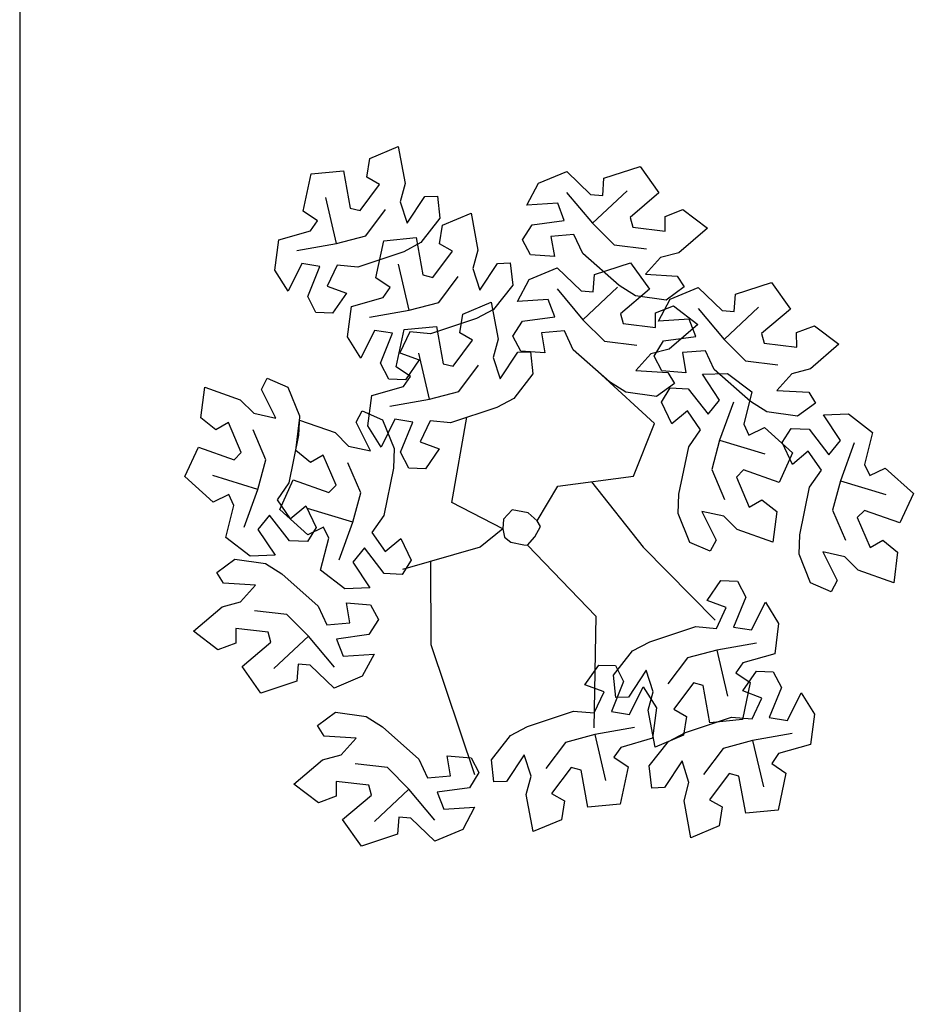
# Model space of a CAD drawing. Header units: millimetres. Extents: x 98.8 to 132.3, y 139.9 to 160.9.
# Tile 9 of 14: x 116.1 to 120.9, y 145.2 to 150.4. Entities that reach past the tile are written whole.
import ezdxf

# ---------------------------------------------------------------- set-up
doc = ezdxf.new("R2010")
doc.units = ezdxf.units.MM

# ---------------------------------------------------------------- blocks, each defined once
blk = doc.blocks.new('BRANCHT', base_point=(1.5479, 0.5508))
for p, q in [((1.5732, 0.6824), (1.6111, 0.6837)), ((1.5992, 0.6434), (1.5732, 0.6824)), ((1.6111, 0.6837), (1.648, 0.6556)), ((1.5108, 0.6403), (1.5242, 0.6618)), ((1.5242, 0.6618), (1.5514, 0.6606)), ((1.5514, 0.6606), (1.5816, 0.6217)), ((1.5514, 0.6606), (1.5514, 0.6606)), ((1.5816, 0.6217), (1.5992, 0.6434)), ((1.648, 0.6556), (1.6358, 0.6068)), ((1.5265, 0.6072), (1.5108, 0.6403)), ((1.6201, 0.6399), (1.5992, 0.5824)), ((1.5503, 0.627), (1.5265, 0.6072)), ((1.5703, 0.5982), (1.5503, 0.627)), ((1.5523, 0.5724), (1.5703, 0.5982)), ((1.6358, 0.6068), (1.6436, 0.5902)), ((1.6436, 0.5902), (1.6672, 0.6016)), ((1.6672, 0.6016), (1.71, 0.5631)), ((1.6672, 0.6016), (1.6672, 0.6016)), ((1.5375, 0.5003), (1.5523, 0.5724)), ((1.5992, 0.5824), (1.5872, 0.5378)), ((1.5992, 0.5824), (1.6679, 0.5616)), ((1.71, 0.5631), (1.6895, 0.5182)), ((1.5872, 0.5378), (1.6066, 0.4922)), ((1.6355, 0.5374), (1.6246, 0.5265)), ((1.6246, 0.5265), (1.6441, 0.4809)), ((1.6895, 0.5182), (1.6355, 0.5374)), ((1.5364, 0.4709), (1.5375, 0.5003)), ((1.6441, 0.4809), (1.6634, 0.4921)), ((1.6634, 0.4921), (1.6859, 0.4739)), ((1.5539, 0.4273), (1.5364, 0.4709)), ((1.5723, 0.4742), (1.594, 0.4308)), ((1.6057, 0.467), (1.5723, 0.4742)), ((1.6261, 0.4466), (1.6057, 0.467)), ((1.6859, 0.4739), (1.68, 0.4275)), ((1.68, 0.4275), (1.6261, 0.4466)), ((1.585, 0.4137), (1.5539, 0.4273)), ((1.594, 0.4308), (1.585, 0.4137))]:
    blk.add_line(p, q)

msp = doc.modelspace()

# ---------------------------------------------------------------- linework, layer by layer
for p, q in [((119.4431, 148.3047), (119.1613, 148.5635)), ((118.3665, 147.8843), (118.4472, 148.3374)), ((119.3324, 148.0244), (119.4431, 148.3047)), ((118.93, 147.9704), (119.3324, 148.0244)), ((119.1092, 147.9945), (119.3828, 147.6471)), ((118.8193, 147.7873), (118.93, 147.9704)), ((118.6381, 147.7443), (118.3665, 147.8843)), ((118.6864, 147.8455), (118.6418, 147.7966)), ((118.7719, 147.8292), (118.6864, 147.8455)), ((118.6418, 147.7966), (118.6381, 147.7443)), ((118.8195, 147.7876), (118.7719, 147.8292)), ((118.8374, 147.7564), (118.8195, 147.7876)), ((118.6381, 147.7443), (118.5175, 147.6471)), ((118.6381, 147.7443), (118.6465, 147.7001)), ((118.8076, 147.7019), (118.8374, 147.7564)), ((118.6465, 147.7001), (118.6794, 147.6731)), ((118.769, 147.6579), (118.8076, 147.7019)), ((118.5175, 147.6471), (118.1049, 147.5285)), ((118.6794, 147.6731), (118.7485, 147.6598)), ((118.7485, 147.6598), (118.769, 147.6579)), ((118.769, 147.6579), (119.1311, 147.2806)), ((119.3828, 147.6471), (119.765, 147.2591)), ((118.2536, 147.5712), (118.2559, 147.1297)), ((119.1311, 147.2806), (119.1212, 146.6878)), ((118.2559, 147.1297), (118.4873, 146.4397))]:
    msp.add_line(p, q)
at = {"layer": 'Defpoints'}
msp.add_lwpolyline([(116.0707, 139.9871), (132.2707, 139.9871), (132.2707, 160.9121), (116.0707, 160.9121)], close=True, dxfattribs=at)

# ---------------------------------------------------------------- block references
at = {"xscale": 3.5, "yscale": 3.5, "zscale": 3.5}
for p, rotation in [((117.9397, 149.16), 120), ((119.1201, 149.157), 60.00000000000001), ((118.3261, 148.8054), 120), ((119.0694, 148.645), 60.00000000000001), ((119.8187, 148.5402), 60.00000000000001), ((118.4336, 148.3329), 120), ((117.5162, 148.0649), 180), ((118.02, 147.8909), 180), ((117.5987, 147.3851), 240), ((119.5892, 147.2008), 299.9999999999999), ((118.9405, 146.7519), 299.9999999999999), ((119.7793, 146.7195), 299.9999999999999), ((118.133, 146.572), 240)]:
    msp.add_blockref('BRANCHT', p, dxfattribs=dict(at, rotation=rotation))
for p in [(119.6098, 148.1049), (120.2521, 147.8897)]:
    msp.add_blockref('BRANCHT', p, dxfattribs=at)

doc.saveas('drawing.dxf')
